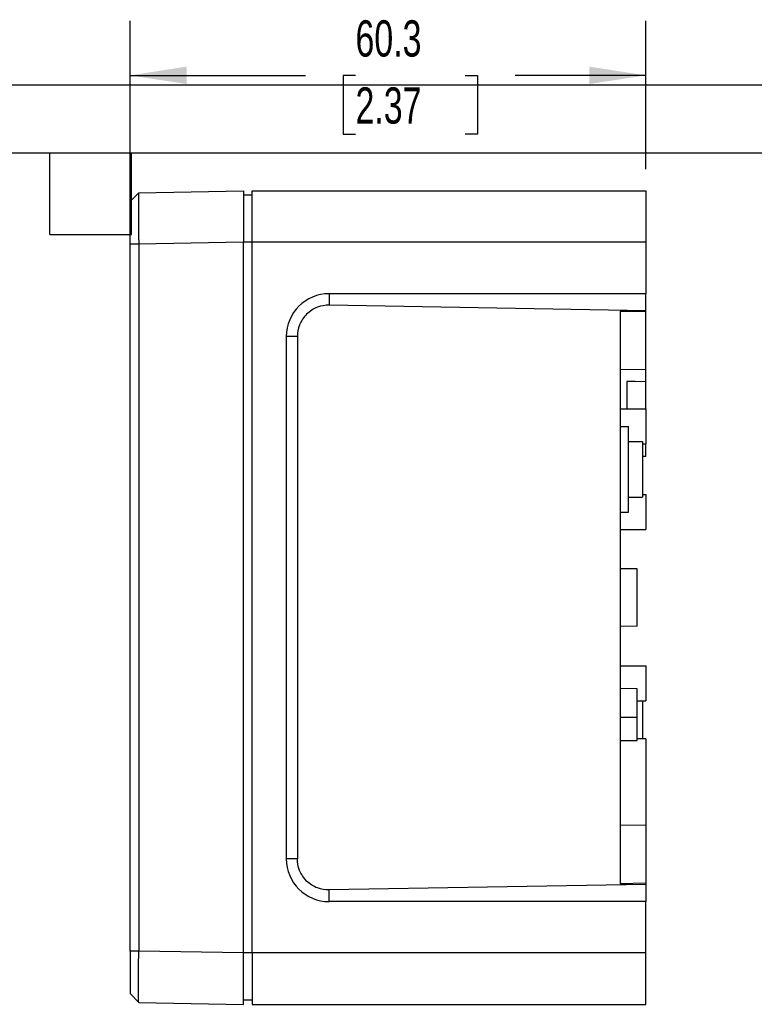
# Model space of a CAD drawing. Header units: millimetres. Extents: x 0 to 543, y 0 to 382.
# Tile 3 of 5: x 166 to 252, y 162 to 277. Entities that reach past the tile are written whole.
import ezdxf

# ---------------------------------------------------------------- set-up
doc = ezdxf.new("R2010")
doc.units = ezdxf.units.MM
doc.header["$LTSCALE"] = 2
doc.layers.add('DIMENSIONS', color=140, linetype='Continuous', lineweight=25)
doc.layers.add('TEXT', color=140, linetype='Continuous', lineweight=25)
doc.styles.add('SLDTEXTSTYLE0', font='TXT', dxfattribs={"width": 0.7})
doc.dimstyles.new('SLDDIMSTYLE1', dxfattribs={"dimtxt": 4.316016, "dimasz": 6.604, "dimexe": 0, "dimexo": 0.0625, "dimgap": 1.079004, "dimtad": 0, "dimtih": 1, "dimtoh": 1, "dimdec": 1, "dimrnd": 1e-09, "dimzin": 12, "dimdsep": 46, "dimtxsty": 'SLDTEXTSTYLE0', "dimsah": 1, "dimcen": 0.09, "dimadec": 0, "dimazin": 3, "dimtfac": 1, "dimtdec": 1, "dimtofl": 0, "dimtmove": 0, "dimatfit": 3, "dimfxl": 0, "dimfrac": 2, "dimtolj": 1, "dimtzin": 12, "dimarcsym": 0})

# ---------------------------------------------------------------- blocks, each defined once
blk = doc.blocks.new('_D_4')
at = {"layer": 'DIMENSIONS'}
for p, q in [((179.24, 253.82), (179.24, 277.34)), ((239.49, 260.03), (239.49, 277.34)), ((179.24, 270.99), (199.72, 270.99)), ((205.57, 270.99), (204.12, 270.99)), ((204.12, 270.99), (204.12, 264.13)), ((218.39, 270.99), (219.84, 270.99)), ((219.84, 270.99), (219.84, 264.13)), ((239.49, 270.99), (224.24, 270.99)), ((204.12, 264.13), (205.57, 264.13)), ((219.84, 264.13), (218.39, 264.13))]:
    blk.add_line(p, q, dxfattribs=at)
for points in [[(179.24, 270.99), (185.84, 269.98), (185.84, 272.01)], [(239.49, 270.99), (232.88, 272.01), (232.88, 269.98)]]:
    blk.add_solid(points, dxfattribs=at)
at = {"layer": 'DIMENSIONS', "char_height": 4.233, "attachment_point": 1, "style": 'SLDTEXTSTYLE0'}
for s, insert in [('60.3', (205.57, 277.42)), ('2.37', (205.57, 269.59))]:
    blk.add_mtext(s, dxfattribs=dict(at, insert=insert))

msp = doc.modelspace()

# ---------------------------------------------------------------- linework, layer by layer
at = {"color": 7, "linetype": 'Continuous'}
msp.add_line((0, 269.88), (349.25, 269.88), dxfattribs=at)
for p, q in [((180.24, 257.28), (179.24, 256.25)), ((180.24, 257.28), (179.24, 256.25)), ((180.24, 257.28), (192.49, 257.49)), ((193.49, 256.99), (192.49, 256.99)), ((193.49, 251.49), (193.49, 257.49)), ((193.49, 257.49), (239.49, 257.49)), ((239.49, 257.49), (239.49, 251.49)), ((180.24, 251.28), (179.24, 251.28)), ((179.24, 168.71), (179.24, 251.28)), ((192.49, 251.5), (180.24, 251.28)), ((180.24, 251.28), (180.24, 168.71)), ((192.49, 168.49), (192.49, 251.5)), ((193.49, 251.49), (192.49, 251.49)), ((239.49, 251.49), (193.49, 251.49)), ((193.49, 168.49), (193.49, 251.49)), ((239.49, 251.49), (239.49, 245.49)), ((239.49, 245.49), (202.49, 245.49)), ((202.49, 245.49), (202.49, 244.14)), ((239.49, 243.49), (239.49, 245.49)), ((239.49, 243.49), (202.49, 244.14)), ((236.49, 243.44), (239.49, 243.49)), ((236.49, 243.44), (236.49, 176.55)), ((239.49, 243.36), (236.49, 243.41)), ((239.49, 243.36), (239.49, 243.49)), ((239.49, 236.63), (239.49, 243.36)), ((197.49, 240.49), (197.49, 179.49)), ((198.78, 240.49), (197.49, 240.49)), ((198.78, 240.49), (198.78, 179.49)), ((239.49, 236.63), (236.49, 236.58)), ((239.49, 235.21), (239.49, 236.63)), ((237.29, 235.22), (237.29, 232.04)), ((239.49, 232.04), (239.49, 235.21)), ((236.49, 232.04), (239.49, 232.04)), ((239.49, 232.04), (239.49, 227.94)), ((236.49, 229.99), (237.49, 229.99)), ((237.49, 219.99), (237.49, 229.99)), ((237.49, 228.24), (239.09, 228.24)), ((239.09, 228.24), (239.09, 221.74)), ((239.09, 227.94), (239.49, 227.94)), ((239.49, 226.49), (239.49, 227.94)), ((239.49, 226.49), (239.09, 226.49)), ((239.09, 222.04), (239.49, 222.04)), ((239.49, 222.04), (239.49, 217.94)), ((237.49, 221.74), (239.09, 221.74)), ((236.49, 219.99), (237.49, 219.99)), ((236.49, 217.94), (239.49, 217.94)), ((238.49, 213.34), (236.49, 213.37)), ((238.49, 206.65), (238.49, 213.34)), ((238.49, 206.65), (236.49, 206.62)), ((236.49, 202.04), (239.49, 202.04)), ((239.49, 202.04), (239.49, 197.94)), ((238.49, 199.34), (236.49, 199.37)), ((238.49, 195.99), (238.49, 199.34)), ((238.49, 197.94), (239.49, 197.94)), ((239.09, 197.94), (239.09, 193.5)), ((238.49, 195.99), (236.49, 195.99)), ((238.49, 193.3), (238.49, 195.99)), ((236.49, 193.32), (238.49, 193.3)), ((239.49, 193.49), (238.49, 193.51)), ((239.49, 193.49), (239.49, 183.36)), ((239.49, 183.36), (236.49, 183.41)), ((239.49, 183.36), (239.49, 176.63)), ((198.78, 179.49), (197.49, 179.49)), ((239.49, 176.49), (202.49, 175.85)), ((239.49, 176.63), (236.49, 176.58)), ((236.49, 176.55), (239.49, 176.49)), ((239.49, 176.63), (239.49, 176.49)), ((239.49, 176.49), (239.49, 174.49)), ((202.49, 174.49), (202.49, 175.85)), ((239.49, 174.49), (202.49, 174.49)), ((239.49, 168.49), (239.49, 174.49)), ((180.24, 168.71), (179.24, 168.71)), ((192.49, 168.49), (180.24, 168.71)), ((193.49, 168.49), (192.49, 168.49)), ((193.49, 168.49), (193.49, 162.49)), ((239.49, 168.49), (193.49, 168.49)), ((239.49, 162.49), (239.49, 168.49)), ((179.24, 163.74), (180.24, 162.71)), ((180.24, 162.71), (192.49, 162.49)), ((193.49, 162.99), (192.49, 162.99)), ((193.49, 162.49), (239.49, 162.49))]:
    msp.add_line(p, q)
at = {"flags": 128}
msp.add_lwpolyline([(239.49, 235.21), (238.25, 235.22), (237.29, 235.22)], dxfattribs=at)
for centre, start, end in [((202.49, 240.49), 90, 180), ((202.49, 179.49), 180, 270)]:
    msp.add_arc(centre, 5, start, end)
for points, knots in [([(180.24, 257.28), (180.24, 257.28), (180.24, 257.28), (180.24, 257.26), (180.23, 257.24), (180.23, 257.21), (180.23, 257.17), (180.23, 257.12), (180.23, 257.06), (180.23, 256.99), (180.23, 256.91), (180.23, 256.83), (180.23, 256.73), (180.23, 256.63), (180.23, 256.52), (180.23, 256.4), (180.23, 256.27), (180.23, 256.14), (180.23, 255.99), (180.23, 255.84), (180.23, 255.69), (180.23, 255.52), (180.23, 255.36), (180.23, 255.18), (180.23, 255), (180.23, 254.81), (180.23, 254.62), (180.23, 254.42), (180.23, 254.21), (180.23, 254.01), (180.23, 253.79), (180.23, 253.58), (180.23, 253.36), (180.23, 253.14), (180.23, 252.91), (180.23, 252.68), (180.23, 252.45), (180.23, 252.22), (180.23, 251.99), (180.24, 251.75), (180.24, 251.52), (180.24, 251.36), (180.24, 251.28)], [0, 0, 0, 0, 0.025001, 0.050001, 0.075001, 0.100001, 0.125001, 0.150001, 0.175001, 0.2, 0.225, 0.249999, 0.274998, 0.299997, 0.324996, 0.349995, 0.374995, 0.399994, 0.424993, 0.449992, 0.474991, 0.49999, 0.524989, 0.549988, 0.574987, 0.599987, 0.624986, 0.649986, 0.674986, 0.699986, 0.724986, 0.749986, 0.774986, 0.799987, 0.824988, 0.849989, 0.87499, 0.899991, 0.924993, 0.949995, 0.974997, 1, 1, 1, 1]), ([(192.49, 257.49), (192.49, 257.49), (192.49, 257.46), (192.49, 257.33), (192.49, 257.22), (192.49, 256.93), (192.49, 256.74), (192.49, 256.29), (192.49, 256.03), (192.49, 255.44), (192.49, 255.12), (192.49, 254.44), (192.49, 254.07), (192.49, 253.33), (192.49, 252.96), (192.49, 252.22), (192.49, 251.85), (192.49, 251.5)], [0, 0, 0, 0, 0.125, 0.125, 0.25, 0.25, 0.375, 0.375, 0.5, 0.5, 0.625, 0.625, 0.75, 0.75, 0.875, 0.875, 1, 1, 1, 1]), ([(179.24, 251.28), (179.24, 251.35), (179.24, 251.5), (179.24, 251.71), (179.24, 251.93), (179.24, 252.14), (179.24, 252.35), (179.24, 252.56), (179.24, 252.77), (179.24, 252.98), (179.24, 253.42), (179.24, 254.06), (179.24, 254.81), (179.24, 255.44), (179.24, 255.8), (179.24, 256.01), (179.24, 256.12), (179.24, 256.19), (179.24, 256.24), (179.24, 256.24), (179.24, 256.25)], [0, 0, 0, 0, 0.02771, 0.055312, 0.082861, 0.110413, 0.138023, 0.165747, 0.193638, 0.221751, 0.250137, 0.375585, 0.500021, 0.624287, 0.749904, 0.800741, 0.850851, 0.900549, 0.950158, 1, 1, 1, 1]), ([(202.49, 244.14), (202.05, 244.15), (201.58, 244.08), (200.67, 243.73), (200.23, 243.45), (199.5, 242.74), (199.22, 242.3), (198.86, 241.4), (198.78, 240.93), (198.78, 240.49)], [0, 0, 0, 0, 0.25, 0.25, 0.5, 0.5, 0.75, 0.75, 1, 1, 1, 1]), ([(202.49, 175.85), (202.05, 175.84), (201.58, 175.91), (200.67, 176.26), (200.23, 176.54), (199.5, 177.25), (199.22, 177.69), (198.86, 178.59), (198.78, 179.06), (198.78, 179.49)], [0, 0, 0, 0, 0.25, 0.25, 0.5, 0.5, 0.75, 0.75, 1, 1, 1, 1]), ([(179.24, 168.71), (179.24, 167.41), (179.24, 166.12), (179.24, 164.28), (179.24, 163.74), (179.24, 163.74)], [0, 0, 0, 0, 0.5, 0.5, 1, 1, 1, 1]), ([(180.24, 162.71), (180.23, 162.7), (180.23, 163.35), (180.23, 165.58), (180.23, 167.13), (180.24, 168.71)], [0, 0, 0, 0, 0.5, 0.5, 1, 1, 1, 1]), ([(192.49, 162.49), (192.49, 162.49), (192.49, 162.53), (192.49, 162.66), (192.49, 162.77), (192.49, 163.06), (192.49, 163.25), (192.49, 163.7), (192.49, 163.96), (192.49, 164.54), (192.49, 164.87), (192.49, 165.55), (192.49, 165.92), (192.49, 166.65), (192.49, 167.03), (192.49, 167.77), (192.49, 168.14), (192.49, 168.49)], [0, 0, 0, 0, 0.125, 0.125, 0.25, 0.25, 0.375, 0.375, 0.5, 0.5, 0.625, 0.625, 0.75, 0.75, 0.875, 0.875, 1, 1, 1, 1])]:
    msp.add_open_spline(points, degree=3, knots=knots)
at = {"layer": 'TEXT'}
for p, q in [((7.94, 261.94), (341.31, 261.94)), ((169.86, 252.41), (169.86, 261.94)), ((179.39, 252.41), (179.39, 261.94)), ((169.86, 252.41), (179.39, 252.41))]:
    msp.add_line(p, q, dxfattribs=at)

# ---------------------------------------------------------------- dimensions: what is measured, and where the dimension line sits
at = {"layer": 'DIMENSIONS'}
dim = msp.add_linear_dim(base=(239.48689296, 270.99428247), p1=(179.23689296, 251.28187757), p2=(239.48689296, 257.49479094), angle=0, dimstyle='SLDDIMSTYLE1', dxfattribs=at)
dim.commit()
dim.dimension.update_dxf_attribs({"geometry": '_D_4', "text_midpoint": (211.98001721, 270.99428247), "dimtype": 160})

doc.saveas('drawing.dxf')
